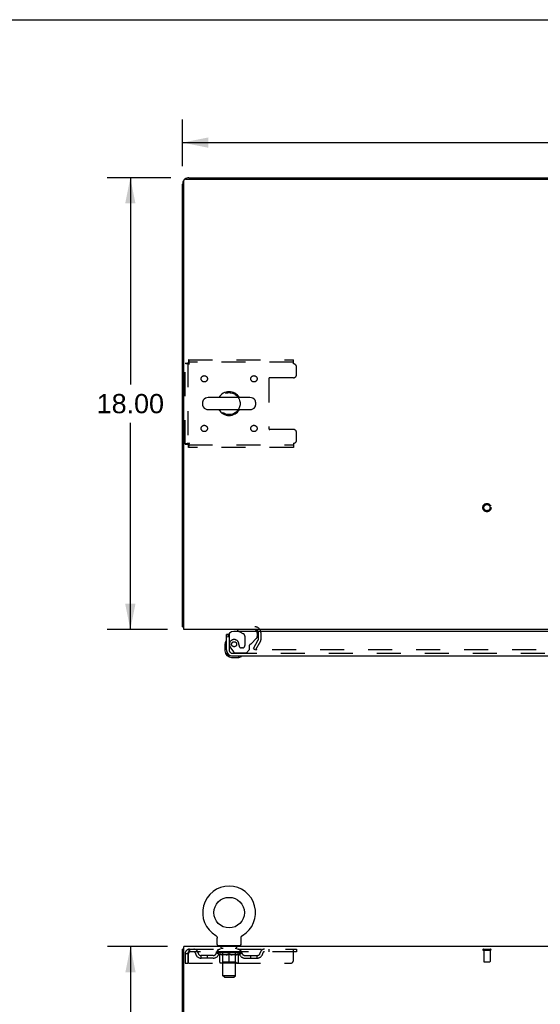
# Model space of a CAD drawing. Header units: inches. Extents: x 0 to 174, y 0 to 112.
# Tile 14 of 29: x 43 to 64, y 73 to 112. Entities that reach past the tile are written whole.
import ezdxf

# ---------------------------------------------------------------- set-up
doc = ezdxf.new("R2010")
doc.units = ezdxf.units.IN
doc.header["$LTSCALE"] = 9.560375
doc.header["$MEASUREMENT"] = 0
doc.linetypes.add('HIDDEN', pattern=[0.2, 0.1, -0.1])
doc.layers.get('0').update_dxf_attribs({"linetype": 'CONTINUOUS'})
for name, color, linetype in [('DEFAULT_2', 8, 'HIDDEN'), ('DIMENSIONS', 7, 'CONTINUOUS'), ('DOOR_ASSEMBLY', 7, 'CONTINUOUS')]:
    doc.layers.add(name, color=color, linetype=linetype)
doc.styles.get("Standard").update_dxf_attribs({"font": 'arial.ttf'})
doc.dimstyles.new('DIMSTYLE_1', dxfattribs={"dimtxt": 0.766875, "dimasz": 1.0225, "dimexe": 0.09, "dimexo": 0.07, "dimgap": 0.0375, "dimtad": 0, "dimtih": 1, "dimtoh": 1, "dimzin": 4, "dimdsep": 46, "dimtxsty": 'Standard', "dimblk": '_FILLED', "dimblk1": '_FILLED', "dimblk2": '_FILLED', "dimcen": 0.09, "dimadec": 3, "dimazin": 1, "dimtfac": 1, "dimtdec": 3, "dimtofl": 0, "dimtmove": 0, "dimatfit": 3, "dimldrblk": '_FILLED', "dimfxl": 0, "dimtolj": 1, "dimtzin": 4, "dimarcsym": 0})

# ---------------------------------------------------------------- blocks, each defined once
blk = doc.blocks.new('_FILLED')
at = {"color": 0, "linetype": 'ByBlock'}
blk.add_solid([(0, 0), (-1, 0.2), (-1, -0.2)], dxfattribs=at)
blk = doc.blocks.new('*D1')
at = {"layer": 'DIMENSIONS', "color": 2, "linetype": 'Continuous'}
for p, q in [((49.943, 106.64), (49.943, 108.495)), ((84.193, 106.64), (84.193, 108.495)), ((49.943, 107.575), (65.345, 107.575)), ((84.193, 107.575), (68.792, 107.575))]:
    blk.add_line(p, q, dxfattribs=at)
at = {"layer": 'DIMENSIONS', "color": 2, "linetype": 'Continuous', "xscale": 1.0225, "yscale": 1.0225, "zscale": 1.0225, "rotation": 180}
blk.add_blockref('_FILLED', (49.943, 107.575), dxfattribs=at)
at = {"layer": 'DIMENSIONS', "color": 2, "linetype": 'Continuous', "xscale": 1.0225, "yscale": 1.0225, "zscale": 1.0225}
blk.add_blockref('_FILLED', (84.193, 107.575), dxfattribs=at)
at = {"layer": 'DIMENSIONS', "color": 2, "linetype": 'Continuous', "insert": (67.068, 107.958), "char_height": 0.7669, "width": 2.67979, "attachment_point": 2, "line_spacing_factor": 0.9}
blk.add_mtext('34.25', dxfattribs=at)
blk = doc.blocks.new('*D6')
at = {"layer": 'DIMENSIONS', "color": 2, "linetype": 'Continuous'}
for p, q in [((49.474, 106.171), (46.943, 106.171)), ((47.863, 106.171), (47.863, 97.938)), ((47.863, 88.171), (47.863, 96.404)), ((49.34, 88.171), (46.943, 88.171))]:
    blk.add_line(p, q, dxfattribs=at)
at = {"layer": 'DIMENSIONS', "color": 2, "linetype": 'Continuous', "xscale": 1.0225, "yscale": 1.0225, "zscale": 1.0225}
for p, rotation in [((47.863, 106.171), 90), ((47.863, 88.171), 270)]:
    blk.add_blockref('_FILLED', p, dxfattribs=dict(at, rotation=rotation))
at = {"layer": 'DIMENSIONS', "color": 2, "linetype": 'Continuous', "insert": (47.863, 97.554), "char_height": 0.7669, "width": 2.67979, "attachment_point": 2, "line_spacing_factor": 0.9}
blk.add_mtext('18.00', dxfattribs=at)
blk = doc.blocks.new('*D9')
at = {"layer": 'DIMENSIONS', "color": 2, "linetype": 'Continuous'}
for p, q in [((49.34, 75.526), (46.95, 75.526)), ((47.87, 75.526), (47.87, 42.293)), ((47.87, 7.526), (47.87, 40.759)), ((49.34, 7.526), (46.95, 7.526))]:
    blk.add_line(p, q, dxfattribs=at)
at = {"layer": 'DIMENSIONS', "color": 2, "linetype": 'Continuous', "xscale": 1.0225, "yscale": 1.0225, "zscale": 1.0225}
for p, rotation in [((47.87, 75.526), 90), ((47.87, 7.526), 270)]:
    blk.add_blockref('_FILLED', p, dxfattribs=dict(at, rotation=rotation))
at = {"layer": 'DIMENSIONS', "color": 2, "linetype": 'Continuous', "insert": (47.87, 41.91), "char_height": 0.7669, "width": 2.67979, "attachment_point": 2, "line_spacing_factor": 0.9}
blk.add_mtext('68.00', dxfattribs=at)

msp = doc.modelspace()

# ---------------------------------------------------------------- linework, layer by layer
at = {"color": 7, "linetype": 'Continuous'}
for p, q in [((0, 112.475), (173.825, 112.475)), ((52.629, 97.412), (50.966, 97.412)), ((50.743, 97.235), (50.743, 97.107)), ((52.851, 97.235), (52.851, 97.107)), ((52.629, 96.929), (50.966, 96.929)), ((49.995, 88.275), (49.943, 88.275)), ((51.261, 75.973), (51.261, 75.973)), ((51.261, 75.973), (51.265, 75.971)), ((51.265, 75.971), (51.268, 75.968)), ((51.268, 75.968), (51.272, 75.966)), ((51.272, 75.966), (51.275, 75.963)), ((51.275, 75.963), (51.279, 75.96)), ((51.279, 75.96), (51.282, 75.958)), ((51.282, 75.958), (51.285, 75.955)), ((51.285, 75.955), (51.288, 75.951)), ((51.288, 75.951), (51.291, 75.948)), ((51.291, 75.948), (51.294, 75.945)), ((51.294, 75.945), (51.296, 75.942)), ((51.296, 75.942), (51.299, 75.938)), ((51.299, 75.938), (51.302, 75.934)), ((51.302, 75.935), (51.304, 75.931)), ((51.304, 75.931), (51.306, 75.927)), ((51.306, 75.927), (51.308, 75.923)), ((51.308, 75.923), (51.31, 75.919)), ((51.31, 75.919), (51.312, 75.915)), ((51.312, 75.915), (51.314, 75.911)), ((51.314, 75.911), (51.315, 75.907)), ((51.315, 75.907), (51.316, 75.903)), ((51.316, 75.903), (51.318, 75.899)), ((51.318, 75.899), (51.319, 75.895)), ((51.319, 75.895), (51.32, 75.891)), ((51.32, 75.891), (51.321, 75.886)), ((51.322, 75.616), (51.322, 75.865)), ((52.272, 75.865), (52.272, 75.869)), ((52.272, 75.616), (52.272, 75.865)), ((52.274, 75.886), (52.275, 75.891)), ((52.275, 75.891), (52.276, 75.895)), ((52.276, 75.895), (52.277, 75.899)), ((52.277, 75.899), (52.278, 75.903)), ((52.278, 75.903), (52.28, 75.907)), ((52.28, 75.907), (52.281, 75.911)), ((52.281, 75.911), (52.283, 75.915)), ((52.283, 75.915), (52.285, 75.919)), ((52.285, 75.919), (52.287, 75.923)), ((52.287, 75.923), (52.289, 75.927)), ((52.289, 75.927), (52.291, 75.931)), ((52.291, 75.931), (52.293, 75.935)), ((52.293, 75.934), (52.296, 75.938)), ((52.296, 75.938), (52.298, 75.942)), ((52.298, 75.942), (52.301, 75.945)), ((52.301, 75.945), (52.304, 75.948)), ((52.304, 75.948), (52.307, 75.951)), ((52.307, 75.951), (52.31, 75.955)), ((52.31, 75.955), (52.313, 75.958)), ((52.313, 75.958), (52.316, 75.96)), ((52.316, 75.96), (52.319, 75.963)), ((52.319, 75.963), (52.323, 75.966)), ((52.323, 75.966), (52.326, 75.968)), ((52.326, 75.968), (52.33, 75.971)), ((52.326, 75.968), (52.328, 75.969)), ((52.33, 75.971), (52.334, 75.973)), ((52.334, 75.973), (52.334, 75.973)), ((49.995, 75.422), (49.943, 75.422)), ((51.36, 75.556), (51.36, 75.526)), ((52.235, 75.556), (51.36, 75.556)), ((52.235, 75.556), (52.235, 75.526))]:
    msp.add_line(p, q, dxfattribs=at)
at = {"color": 3, "linetype": 'Continuous'}
for p, q in [((49.995, 88.171), (49.995, 106.059)), ((50.055, 106.119), (84.081, 106.119)), ((50.19, 106.171), (83.947, 106.171)), ((49.943, 88.275), (49.943, 105.924)), ((84.141, 88.171), (49.995, 88.171)), ((49.943, 7.63), (49.943, 75.422)), ((49.995, 72.19), (49.995, 75.526)), ((84.141, 75.526), (49.995, 75.526))]:
    msp.add_line(p, q, dxfattribs=at)
for points in [[(49.971, 88.261), (49.967, 88.261), (49.964, 88.262), (49.961, 88.263), (49.958, 88.263), (49.956, 88.264), (49.953, 88.265), (49.951, 88.266), (49.949, 88.267), (49.948, 88.268), (49.946, 88.269), (49.945, 88.27), (49.944, 88.271), (49.944, 88.272), (49.943, 88.273), (49.943, 88.275)], [(49.995, 88.255), (49.993, 88.256), (49.989, 88.257), (49.986, 88.258), (49.982, 88.258), (49.978, 88.259), (49.971, 88.261)]]:
    msp.add_lwpolyline(points, dxfattribs=at)
at = {"color": 7, "linetype": 'Continuous'}
for points in [[(51.321, 75.886), (51.321, 75.882), (51.322, 75.878), (51.322, 75.874), (51.322, 75.869), (51.322, 75.865)], [(51.322, 75.874), (51.322, 75.869), (51.322, 75.865)], [(52.272, 75.869), (52.273, 75.874), (52.273, 75.878), (52.273, 75.882), (52.274, 75.886)], [(52.272, 75.869), (52.273, 75.874), (52.273, 75.878), (52.273, 75.882), (52.274, 75.886)]]:
    msp.add_lwpolyline(points, dxfattribs=at)
msp.add_circle((51.797, 76.88), 0.609, dxfattribs=at)
at = {"color": 3, "linetype": 'Continuous'}
for centre, radius, start, end in [((50.19, 105.924), 0.246, 140.5524, 180), ((50.055, 106.059), 0.06, 90, 180), ((50.19, 105.924), 0.246, 90, 129.4468), ((52.822, 88.028), 0.142, 26.4775, 90)]:
    msp.add_arc(centre, radius, start, end, dxfattribs=at)
at = {"color": 7, "linetype": 'Continuous'}
for centre, radius, start, end in [((50.966, 97.171), 0.241, 90, 146.8152), ((51.797, 97.171), 0.475, 30.5571, 149.4429), ((52.629, 97.171), 0.241, 33.1848, 90), ((50.868, 97.235), 0.125, 146.8152, 180), ((50.868, 97.107), 0.125, 180, 213.1848), ((50.966, 97.171), 0.241, 213.1848, 270), ((52.629, 97.171), 0.241, 270, 326.8152), ((52.726, 97.235), 0.125, 0, 33.1848), ((52.726, 97.107), 0.125, 326.8152, 360), ((51.797, 97.171), 0.475, 210.5571, 329.4429), ((51.797, 76.88), 1.054, 300.3993, 239.6007), ((51.382, 75.616), 0.06, 180, 270), ((52.212, 75.616), 0.06, 270, 360)]:
    msp.add_arc(centre, radius, start, end, dxfattribs=at)
at = {"layer": 'DEFAULT_2', "color": 8, "linetype": 'HIDDEN'}
for p, q in [((50.181, 98.921), (50.181, 98.817)), ((50.181, 98.921), (54.36, 98.921)), ((54.36, 98.754), (54.36, 98.921)), ((50.047, 95.555), (50.047, 98.787)), ((50.047, 98.787), (50.151, 98.787)), ((50.151, 98.787), (50.151, 95.555)), ((54.36, 98.817), (50.181, 98.817)), ((54.485, 98.327), (54.485, 98.629)), ((53.385, 98.172), (53.385, 96.17)), ((54.36, 98.202), (53.415, 98.202)), ((54.36, 96.14), (53.415, 96.14)), ((54.485, 95.713), (54.485, 96.015)), ((50.047, 95.555), (50.151, 95.555)), ((50.181, 95.421), (50.181, 95.525)), ((50.181, 95.525), (54.36, 95.525)), ((54.36, 95.421), (50.181, 95.421)), ((54.36, 95.588), (54.36, 95.421)), ((52.964, 87.766), (52.964, 88.028)), ((53.068, 87.766), (53.068, 88.028)), ((52.764, 87.41), (52.96, 87.75)), ((53.05, 87.698), (52.854, 87.358)), ((52.764, 87.41), (52.854, 87.358)), ((81.237, 87.358), (52.9, 87.358)), ((51.267, 75.969), (51.268, 75.968)), ((50.214, 75.422), (50.214, 75.318)), ((50.214, 75.422), (54.485, 75.422)), ((51.36, 75.318), (51.36, 75.422)), ((51.452, 75.556), (51.452, 75.526)), ((51.487, 75.466), (51.487, 75.546)), ((51.556, 75.456), (51.497, 75.456)), ((51.548, 74.366), (51.548, 75.446)), ((52.097, 75.456), (52.038, 75.456)), ((52.046, 74.366), (52.046, 75.446)), ((52.107, 75.466), (52.107, 75.546)), ((52.142, 75.556), (52.142, 75.526)), ((52.235, 75.318), (52.235, 75.422)), ((53.385, 75.422), (53.385, 75.318)), ((54.36, 74.985), (54.36, 75.422)), ((54.485, 75.422), (54.485, 75.318)), ((61.926, 75.422), (62.21, 75.422)), ((61.926, 75.379), (62.21, 75.379)), ((61.944, 75.379), (61.944, 74.932)), ((62.192, 75.379), (62.192, 74.932)), ((50.047, 75.255), (50.047, 74.86)), ((50.047, 75.255), (50.151, 75.255)), ((50.151, 75.255), (50.151, 74.86)), ((50.181, 74.86), (50.181, 75.255)), ((54.485, 75.318), (50.214, 75.318)), ((50.683, 75.067), (50.683, 75.171)), ((51.166, 75.171), (50.683, 75.171)), ((51.166, 75.067), (50.683, 75.067)), ((50.933, 75.067), (50.933, 75.171)), ((51.291, 75.281), (51.291, 75.318)), ((51.418, 75.192), (51.291, 75.281)), ((52.304, 75.281), (51.291, 75.281)), ((51.299, 75.313), (51.299, 75.318)), ((51.306, 75.31), (51.306, 75.313)), ((51.306, 75.31), (52.289, 75.31)), ((51.313, 75.31), (51.313, 75.313)), ((51.314, 75.31), (51.314, 75.313)), ((51.322, 75.313), (51.322, 75.318)), ((51.335, 75.31), (51.335, 75.313)), ((51.336, 75.31), (51.336, 75.313)), ((51.359, 75.313), (51.359, 75.318)), ((51.371, 75.31), (51.371, 75.313)), ((51.373, 75.31), (51.373, 75.313)), ((51.536, 75.313), (51.375, 75.313)), ((51.41, 75.313), (51.41, 75.318)), ((51.411, 75.31), (51.411, 75.313)), ((51.411, 75.31), (51.411, 75.313)), ((51.414, 75.31), (51.414, 75.313)), ((51.418, 75.192), (51.427, 75.192)), ((51.419, 75.31), (51.419, 75.313)), ((51.419, 75.31), (51.419, 75.313)), ((51.422, 75.31), (51.422, 75.313)), ((51.425, 75.31), (51.425, 75.314)), ((51.427, 74.902), (51.427, 75.226)), ((51.428, 75.31), (51.428, 75.313)), ((51.44, 75.31), (51.44, 75.313)), ((51.454, 75.31), (51.454, 75.313)), ((51.455, 75.31), (51.455, 75.315)), ((51.471, 75.31), (51.471, 75.313)), ((51.471, 75.31), (51.471, 75.313)), ((51.472, 75.313), (51.472, 75.318)), ((51.48, 75.31), (51.48, 75.313)), ((51.483, 75.31), (51.483, 75.313)), ((51.49, 75.31), (51.49, 75.313)), ((51.499, 75.31), (51.499, 75.316)), ((51.512, 75.31), (51.512, 75.313)), ((51.514, 75.31), (51.514, 75.313)), ((51.536, 75.31), (51.536, 75.313)), ((51.59, 75.313), (51.54, 75.313)), ((51.684, 75.192), (51.541, 75.192)), ((51.544, 75.313), (51.544, 75.318)), ((51.547, 74.904), (51.547, 75.279)), ((51.55, 75.31), (51.55, 75.313)), ((51.553, 75.31), (51.553, 75.313)), ((51.558, 75.31), (51.558, 75.317)), ((51.562, 75.31), (51.562, 75.313)), ((51.57, 75.31), (51.57, 75.313)), ((51.59, 75.31), (51.59, 75.313)), ((51.649, 75.313), (51.602, 75.313)), ((51.618, 75.31), (51.618, 75.313)), ((51.624, 75.313), (51.624, 75.318)), ((51.627, 75.31), (51.627, 75.313)), ((51.629, 75.31), (51.629, 75.318)), ((51.631, 75.31), (51.631, 75.313)), ((51.637, 75.31), (51.637, 75.313)), ((51.649, 75.31), (51.649, 75.313)), ((51.714, 75.313), (51.67, 75.313)), ((51.681, 75.31), (51.681, 75.313)), ((51.706, 75.313), (51.797, 75.318)), ((51.709, 75.313), (51.709, 75.318)), ((51.71, 75.318), (51.709, 75.318)), ((51.71, 75.313), (51.71, 75.318)), ((51.71, 75.31), (51.71, 75.313)), ((51.713, 75.31), (51.713, 75.313)), ((51.714, 75.31), (51.714, 75.313)), ((51.714, 75.31), (51.714, 75.313)), ((51.781, 75.313), (51.742, 75.313)), ((51.747, 75.31), (51.747, 75.313)), ((51.781, 75.31), (51.781, 75.313)), ((51.795, 75.313), (51.795, 75.313)), ((51.795, 75.31), (51.795, 75.313)), ((51.795, 75.31), (51.795, 75.313)), ((51.797, 75.313), (51.797, 75.318)), ((51.797, 74.872), (51.797, 75.227)), ((51.799, 75.31), (51.799, 75.313)), ((51.799, 75.313), (51.8, 75.313)), ((51.8, 75.31), (51.8, 75.313)), ((51.801, 75.313), (51.853, 75.313)), ((51.814, 75.31), (51.814, 75.313)), ((51.827, 75.313), (51.827, 75.317)), ((51.827, 75.317), (51.889, 75.313)), ((51.844, 75.313), (51.844, 75.316)), ((51.848, 75.31), (51.848, 75.313)), ((51.881, 75.31), (51.881, 75.313)), ((51.881, 75.31), (51.881, 75.313)), ((51.881, 75.313), (51.924, 75.313)), ((51.882, 75.31), (51.882, 75.313)), ((51.885, 75.313), (51.885, 75.318)), ((51.885, 75.313), (51.885, 75.318)), ((51.885, 75.318), (51.885, 75.318)), ((51.885, 75.31), (51.885, 75.313)), ((52.054, 75.192), (51.91, 75.192)), ((51.914, 75.31), (51.914, 75.313)), ((51.945, 75.31), (51.945, 75.313)), ((51.945, 75.313), (51.993, 75.313)), ((51.957, 75.31), (51.957, 75.313)), ((51.963, 75.31), (51.963, 75.313)), ((51.966, 75.31), (51.966, 75.318)), ((51.968, 75.31), (51.968, 75.313)), ((51.97, 75.313), (51.97, 75.318)), ((51.976, 75.31), (51.976, 75.313)), ((52.005, 75.31), (52.005, 75.313)), ((52.005, 75.313), (52.055, 75.313)), ((52.024, 75.31), (52.024, 75.313)), ((52.033, 75.31), (52.033, 75.313)), ((52.036, 75.31), (52.036, 75.317)), ((52.041, 75.31), (52.041, 75.313)), ((52.045, 75.31), (52.045, 75.313)), ((52.047, 74.904), (52.047, 75.279)), ((52.05, 75.313), (52.05, 75.318)), ((52.059, 75.31), (52.059, 75.313)), ((52.059, 75.313), (52.22, 75.313)), ((52.08, 75.31), (52.08, 75.313)), ((52.083, 75.31), (52.083, 75.313)), ((52.095, 75.31), (52.095, 75.316)), ((52.104, 75.31), (52.104, 75.313)), ((52.112, 75.31), (52.112, 75.313)), ((52.115, 75.31), (52.115, 75.313)), ((52.123, 75.313), (52.123, 75.318)), ((52.124, 75.31), (52.124, 75.313)), ((52.124, 75.31), (52.124, 75.313)), ((52.14, 75.31), (52.14, 75.315)), ((52.141, 75.31), (52.141, 75.313)), ((52.155, 75.31), (52.155, 75.313)), ((52.166, 75.31), (52.166, 75.313)), ((52.168, 74.902), (52.168, 75.226)), ((52.168, 75.192), (52.176, 75.192)), ((52.17, 75.31), (52.17, 75.314)), ((52.173, 75.31), (52.173, 75.313)), ((52.175, 75.31), (52.175, 75.313)), ((52.175, 75.31), (52.175, 75.313)), ((52.176, 75.192), (52.304, 75.281)), ((52.181, 75.31), (52.181, 75.313)), ((52.183, 75.31), (52.183, 75.313)), ((52.184, 75.31), (52.184, 75.313)), ((52.185, 75.313), (52.185, 75.318)), ((52.222, 75.31), (52.222, 75.313)), ((52.224, 75.31), (52.224, 75.313)), ((52.236, 75.313), (52.236, 75.318)), ((52.259, 75.31), (52.259, 75.313)), ((52.26, 75.31), (52.26, 75.313)), ((52.273, 75.313), (52.273, 75.318)), ((52.281, 75.31), (52.281, 75.313)), ((52.282, 75.31), (52.282, 75.313)), ((52.289, 75.31), (52.289, 75.313)), ((52.296, 75.313), (52.296, 75.318)), ((52.304, 75.281), (52.304, 75.318)), ((52.429, 75.171), (52.912, 75.171)), ((52.429, 75.067), (52.912, 75.067)), ((52.662, 75.067), (52.662, 75.171)), ((52.912, 75.067), (52.912, 75.171)), ((50.047, 74.86), (50.151, 74.86)), ((50.181, 74.86), (54.235, 74.86)), ((52.138, 74.872), (51.456, 74.872)), ((51.547, 74.904), (51.516, 74.872)), ((52.047, 74.904), (51.547, 74.904)), ((52.047, 74.904), (52.079, 74.872)), ((61.954, 74.922), (62.182, 74.922)), ((51.608, 74.306), (51.548, 74.366)), ((52.046, 74.366), (51.548, 74.366)), ((51.608, 74.306), (51.986, 74.306)), ((51.986, 74.306), (52.046, 74.366))]:
    msp.add_line(p, q, dxfattribs=at)
for points in [[(50.214, 98.754), (50.212, 98.772), (50.21, 98.791), (50.207, 98.809), (50.205, 98.826), (50.203, 98.843), (50.2, 98.858), (50.198, 98.872), (50.195, 98.884), (50.193, 98.895), (50.191, 98.904), (50.188, 98.911), (50.186, 98.917), (50.184, 98.92), (50.181, 98.921)], [(50.047, 98.787), (50.048, 98.784), (50.052, 98.782), (50.057, 98.78), (50.064, 98.777), (50.073, 98.775), (50.084, 98.773), (50.096, 98.77), (50.11, 98.768), (50.126, 98.766), (50.142, 98.763), (50.159, 98.761), (50.177, 98.758), (50.196, 98.756), (50.214, 98.754)], [(50.151, 98.787), (50.152, 98.784), (50.153, 98.782), (50.155, 98.78), (50.158, 98.777), (50.161, 98.775), (50.165, 98.773), (50.17, 98.77), (50.175, 98.768), (50.181, 98.766), (50.187, 98.763), (50.194, 98.761), (50.2, 98.758), (50.207, 98.756), (50.214, 98.754)], [(50.214, 98.754), (50.212, 98.761), (50.21, 98.768), (50.207, 98.775), (50.205, 98.781), (50.203, 98.787), (50.2, 98.793), (50.198, 98.798), (50.195, 98.803), (50.193, 98.807), (50.191, 98.811), (50.188, 98.813), (50.186, 98.815), (50.184, 98.816), (50.181, 98.817)], [(50.214, 95.588), (50.196, 95.585), (50.177, 95.583), (50.159, 95.581), (50.142, 95.578), (50.126, 95.576), (50.11, 95.574), (50.096, 95.571), (50.084, 95.569), (50.073, 95.567), (50.064, 95.564), (50.057, 95.562), (50.052, 95.559), (50.048, 95.557), (50.047, 95.555)], [(50.214, 95.588), (50.207, 95.585), (50.2, 95.583), (50.194, 95.581), (50.187, 95.578), (50.181, 95.576), (50.175, 95.574), (50.17, 95.571), (50.165, 95.569), (50.161, 95.567), (50.158, 95.564), (50.155, 95.562), (50.153, 95.559), (50.152, 95.557), (50.151, 95.555)], [(50.181, 95.421), (50.184, 95.422), (50.186, 95.425), (50.188, 95.43), (50.191, 95.437), (50.193, 95.446), (50.195, 95.457), (50.198, 95.47), (50.2, 95.484), (50.203, 95.499), (50.205, 95.515), (50.207, 95.533), (50.21, 95.551), (50.212, 95.569), (50.214, 95.588)], [(50.181, 95.525), (50.184, 95.525), (50.186, 95.526), (50.188, 95.528), (50.191, 95.531), (50.193, 95.534), (50.195, 95.539), (50.198, 95.543), (50.2, 95.548), (50.203, 95.554), (50.205, 95.56), (50.207, 95.567), (50.21, 95.574), (50.212, 95.581), (50.214, 95.588)], [(52.882, 87.383), (52.881, 87.382), (52.881, 87.38), (52.88, 87.378), (52.88, 87.377), (52.88, 87.376)], [(52.88, 87.376), (52.88, 87.375), (52.88, 87.373), (52.881, 87.371), (52.881, 87.37), (52.882, 87.368), (52.883, 87.366), (52.884, 87.365), (52.885, 87.364), (52.887, 87.362), (52.888, 87.361), (52.89, 87.36)], [(52.9, 87.358), (52.898, 87.358), (52.896, 87.359), (52.894, 87.359), (52.892, 87.36), (52.89, 87.36)], [(50.214, 75.422), (50.212, 75.421), (50.21, 75.418), (50.207, 75.413), (50.205, 75.406), (50.203, 75.397), (50.2, 75.386), (50.198, 75.373), (50.195, 75.359), (50.193, 75.344), (50.191, 75.328), (50.188, 75.31), (50.186, 75.292), (50.184, 75.274), (50.181, 75.255)], [(50.214, 75.318), (50.212, 75.318), (50.21, 75.317), (50.207, 75.315), (50.205, 75.312), (50.203, 75.309), (50.2, 75.305), (50.198, 75.3), (50.195, 75.295), (50.193, 75.289), (50.191, 75.283), (50.188, 75.276), (50.186, 75.269), (50.184, 75.262), (50.181, 75.255)], [(51.427, 75.226), (51.447, 75.218), (51.468, 75.211), (51.488, 75.205), (51.507, 75.2), (51.527, 75.195), (51.547, 75.192)], [(51.541, 75.192), (51.522, 75.196), (51.503, 75.2), (51.484, 75.205), (51.465, 75.211), (51.446, 75.218), (51.427, 75.226)], [(51.677, 75.192), (51.697, 75.195), (51.716, 75.2), (51.736, 75.205), (51.756, 75.212), (51.777, 75.219), (51.797, 75.227)], [(51.797, 75.225), (51.778, 75.218), (51.759, 75.211), (51.74, 75.205), (51.721, 75.2), (51.703, 75.195), (51.684, 75.192)], [(51.797, 75.227), (51.818, 75.219), (51.839, 75.212), (51.859, 75.205), (51.879, 75.2), (51.898, 75.195), (51.918, 75.192)], [(51.91, 75.192), (51.892, 75.196), (51.873, 75.2), (51.854, 75.205), (51.836, 75.211), (51.817, 75.218), (51.797, 75.225)], [(52.048, 75.192), (52.068, 75.195), (52.088, 75.2), (52.107, 75.205), (52.127, 75.211), (52.147, 75.219), (52.168, 75.226)], [(52.168, 75.226), (52.148, 75.218), (52.129, 75.211), (52.11, 75.205), (52.091, 75.2), (52.073, 75.196), (52.054, 75.192)]]:
    msp.add_lwpolyline(points, dxfattribs=at)
for centre, radius in [((50.808, 98.16), 0.125), ((52.787, 98.16), 0.125), ((51.797, 97.171), 0.438), ((50.808, 96.181), 0.125), ((52.787, 96.181), 0.125), ((62.068, 93.025), 0.164), ((62.068, 93.025), 0.124)]:
    msp.add_circle(centre, radius, dxfattribs=at)
for centre, radius, start, end in [((54.36, 98.629), 0.125, 0, 90), ((53.415, 98.172), 0.03, 90, 180), ((54.36, 98.327), 0.125, 270, 360), ((53.415, 96.17), 0.03, 180, 270), ((54.36, 96.015), 0.125, 0, 90), ((54.36, 95.713), 0.125, 270, 360), ((52.822, 88.028), 0.246, 0, 90), ((52.822, 88.028), 0.142, 0, 26.4775), ((52.931, 87.766), 0.033, 330, 360), ((52.931, 87.766), 0.137, 330, 360), ((50.214, 75.255), 0.167, 90, 180), ((50.394, 75.255), 0.167, 8.0716, 90), ((51.455, 75.255), 0.167, 90, 171.9284), ((51.477, 75.546), 0.01, 0, 90), ((51.497, 75.466), 0.01, 180, 270), ((51.538, 75.446), 0.01, 0, 90), ((52.056, 75.446), 0.01, 90, 180), ((52.097, 75.466), 0.01, 270, 360), ((52.117, 75.546), 0.01, 90, 180), ((52.14, 75.255), 0.167, 8.0716, 90), ((53.201, 75.255), 0.167, 90, 171.9284), ((61.926, 75.401), 0.0215, 90, 270), ((62.21, 75.401), 0.0215, 270, 90), ((50.214, 75.255), 0.063, 90, 180), ((50.394, 75.256), 0.0625, 7.9863, 90), ((50.683, 75.296), 0.229, 187.9863, 270), ((50.683, 75.296), 0.125, 188.0716, 270), ((51.166, 75.296), 0.125, 270, 351.9284), ((51.166, 75.296), 0.229, 270, 352.0137), ((51.454, 75.256), 0.0625, 90, 172.0137), ((51.516, 75.279), 0.0318, 0, 90), ((52.079, 75.279), 0.0318, 90, 180), ((52.14, 75.256), 0.0625, 7.9863, 90), ((52.429, 75.296), 0.229, 187.9863, 270), ((52.429, 75.296), 0.125, 188.0716, 270), ((52.912, 75.296), 0.125, 270, 351.9284), ((52.912, 75.296), 0.229, 270, 352.0137), ((53.201, 75.256), 0.0625, 90, 172.0137), ((54.235, 74.985), 0.125, 270, 360), ((51.456, 74.902), 0.0296, 180, 270), ((52.138, 74.902), 0.0296, 270, 360), ((61.954, 74.932), 0.01, 180, 270), ((62.182, 74.932), 0.01, 270, 360)]:
    msp.add_arc(centre, radius, start, end, dxfattribs=at)
for centre, major_axis, ratio, start_param, end_param in [((51.797, 75.318), (0.506, 0.005), 0.05963, 2.96643, 3.140963), ((51.275, 75.309), (0.158, 0), 0.060556, 0.430652, 1.470503), ((51.797, 75.318), (0.506, 0), 0.060556, -3.141593, -2.96706), ((51.275, 75.303), (0.158, 0.002), 0.05963, 1.376596, 1.469874), ((51.797, 75.318), (0.506, 0.011), 0.05688, 2.791345, 2.965878), ((51.256, 75.309), (0.158, 0.002), 0.05963, 0.25549, 1.295341), ((51.311, 75.309), (0.158, -0.002), 0.05963, 0.605815, 1.645666), ((51.797, 75.318), (0.506, -0.005), 0.05963, -2.96643, -2.791898), ((51.311, 75.303), (0.158, 0), 0.060556, 1.551758, 1.645036), ((51.256, 75.303), (0.158, 0.003), 0.05688, 1.20151, 1.294789), ((51.312, 75.305), (0.131, 0.001), 0.05963, 1.065228, 1.614276), ((51.296, 75.305), (0.131, 0.003), 0.05688, 0.890143, 1.43919), ((51.342, 75.305), (0.131, 0), 0.060556, 1.240391, 1.789438), ((51.797, 75.318), (0.506, 0.015), 0.052395, 2.616403, 2.790936), ((51.253, 75.309), (0.158, 0.003), 0.05688, 0.080405, 1.120256), ((51.361, 75.309), (0.158, -0.003), 0.05688, 0.7809, 1.820751), ((51.797, 75.318), (0.506, -0.011), 0.05688, -2.791345, -2.616812), ((51.361, 75.303), (0.158, -0.002), 0.05963, 1.72692, 1.820198), ((51.253, 75.303), (0.158, 0.005), 0.052395, 1.026568, 1.119847), ((51.295, 75.305), (0.131, 0.004), 0.052395, 0.715201, 1.264248), ((51.386, 75.305), (0.131, -0.001), 0.05963, 1.415553, 1.9646), ((51.797, 75.318), (0.506, 0.02), 0.046319, 2.441654, 2.616187), ((51.424, 75.309), (0.158, -0.005), 0.052395, 0.955842, 1.995693), ((51.266, 75.309), (0.158, 0.005), 0.052395, -0.094537, 0.945314), ((51.797, 75.318), (0.506, -0.015), 0.052395, -2.616403, -2.44187), ((51.424, 75.303), (0.158, -0.003), 0.05688, 1.902006, 1.995284), ((51.266, 75.303), (0.158, 0.006), 0.046319, 0.851819, 0.945098), ((51.31, 75.305), (0.131, 0.005), 0.046319, 0.540452, 1.089499), ((51.443, 75.305), (0.131, -0.003), 0.05688, 1.590638, 2.139686), ((51.797, 75.318), (0.506, 0.024), 0.038841, 2.267123, 2.441656), ((51.499, 75.309), (0.158, -0.006), 0.046319, 1.130591, 2.170442), ((51.296, 75.309), (0.158, 0.006), 0.046319, -0.269286, 0.770565), ((51.797, 75.318), (0.506, -0.02), 0.046319, -2.441654, -2.267121), ((51.499, 75.303), (0.158, -0.005), 0.052395, 2.076947, 2.170226), ((51.296, 75.303), (0.158, 0.007), 0.038841, 0.677289, 0.770567), ((51.339, 75.305), (0.131, 0.006), 0.038841, 0.365921, 0.914969), ((51.511, 75.305), (0.131, -0.004), 0.052395, 1.76558, 2.314627), ((51.797, 75.318), (0.506, 0.027), 0.030195, 2.09281, 2.267343), ((51.582, 75.309), (0.158, -0.007), 0.038841, 1.305122, 2.344973), ((51.341, 75.309), (0.158, 0.007), 0.038841, -0.443817, 0.596034), ((51.797, 75.318), (0.506, -0.024), 0.038841, -2.267123, -2.092591), ((51.582, 75.303), (0.158, -0.006), 0.046319, 2.251696, 2.344975), ((51.341, 75.303), (0.158, 0.008), 0.030195, 0.502975, 0.596254), ((51.383, 75.305), (0.131, 0.007), 0.030195, 0.191608, 0.740655), ((51.587, 75.305), (0.131, -0.005), 0.046319, 1.940329, 2.489376), ((51.4, 75.309), (0.158, 0.008), 0.030195, -0.61813, 0.421721), ((51.797, 75.318), (0.506, 0.029), 0.020645, 1.918687, 2.09322), ((51.673, 75.309), (0.158, -0.008), 0.030195, 1.479435, 2.519286), ((51.797, 75.318), (0.506, -0.027), 0.030195, -2.09281, -1.918277), ((51.673, 75.303), (0.158, -0.007), 0.038841, 2.426227, 2.519505), ((51.4, 75.303), (0.158, 0.009), 0.020645, 0.328852, 0.422131), ((51.439, 75.305), (0.131, 0.007), 0.020645, 0.017485, 0.566532), ((51.67, 75.305), (0.131, -0.006), 0.038841, 2.11486, 2.663907), ((51.471, 75.309), (0.158, 0.009), 0.020645, -0.792253, 0.247598), ((51.797, 75.318), (0.506, 0.03), 0.010478, 1.744704, 1.919237), ((51.767, 75.309), (0.158, -0.009), 0.020645, 1.653558, 2.693409), ((51.797, 75.318), (0.506, -0.029), 0.020645, -1.918687, -1.744154), ((51.767, 75.303), (0.158, -0.008), 0.030195, 2.60054, 2.693819), ((51.471, 75.303), (0.158, 0.009), 0.010478, 0.154869, 0.248148), ((51.506, 75.305), (0.131, 0.008), 0.010478, 6.126688, 6.675735), ((51.757, 75.305), (0.131, -0.007), 0.030195, 2.289173, 2.83822), ((51.551, 75.309), (0.158, 0.009), 0.010478, -0.966236, -0.000846), ((51.862, 75.309), (0.158, -0.009), 0.010478, 1.827541, 2.867392), ((51.797, 75.318), (0.506, -0.03), 0.010478, -1.744704, -1.563007), ((51.862, 75.303), (0.158, -0.009), 0.020645, 2.774664, 2.867942), ((51.844, 75.305), (0.131, -0.007), 0.020645, 2.463296, 3.012344), ((51.733, 75.309), (0.158, 0.009), 0.010478, 0.274201, 1.314052), ((51.664, 75.305), (0.131, 0.008), 0.010478, -0.000483, 0.504314), ((51.64, 75.303), (0.158, 0.009), 0.010478, 0.099668, 0.192946), ((51.797, 75.318), (0.506, 0.03), 0.010478, -1.571421, -1.396888), ((51.931, 75.305), (0.131, -0.008), 0.010478, 2.637279, 3.14189), ((51.955, 75.303), (0.158, -0.009), 0.010478, 2.74231, 2.948646), ((51.828, 75.309), (0.158, 0.009), 0.020645, 0.448184, 1.488034), ((51.75, 75.305), (0.131, 0.007), 0.020645, 0.129249, 0.678296), ((51.733, 75.303), (0.158, 0.009), 0.020645, 0.273651, 0.366929), ((51.797, 75.318), (0.506, 0.029), 0.020645, -1.397439, -1.222906), ((52.043, 75.309), (0.158, -0.009), 0.010478, -3.140747, -2.175357), ((51.797, 75.318), (0.506, -0.03), 0.010478, 1.222355, 1.396888), ((51.922, 75.309), (0.158, 0.008), 0.030195, 0.622307, 1.662158), ((51.838, 75.305), (0.131, 0.007), 0.030195, 0.303372, 0.852419), ((52.089, 75.305), (0.131, -0.008), 0.010478, 2.749043, 3.29809), ((52.124, 75.309), (0.158, -0.009), 0.020645, 2.893995, 3.933846), ((51.828, 75.303), (0.158, 0.008), 0.030195, 0.447774, 0.541052), ((52.124, 75.303), (0.158, -0.009), 0.010478, 2.893445, 2.986723), ((51.797, 75.318), (0.506, 0.027), 0.030195, -1.223315, -1.048783), ((51.797, 75.318), (0.506, -0.029), 0.020645, 1.048373, 1.222906), ((52.012, 75.309), (0.158, 0.007), 0.038841, 0.79662, 1.836471), ((51.925, 75.305), (0.131, 0.006), 0.038841, 0.477686, 1.026733), ((52.156, 75.305), (0.131, -0.007), 0.020645, 2.57506, 3.124108), ((52.195, 75.309), (0.158, -0.008), 0.030195, 2.719872, 3.759723), ((52.096, 75.309), (0.158, 0.006), 0.046319, 0.971151, 2.011002), ((51.922, 75.303), (0.158, 0.007), 0.038841, 0.622087, 0.715366), ((52.195, 75.303), (0.158, -0.009), 0.020645, 2.719462, 2.812741), ((51.797, 75.318), (0.506, 0.024), 0.038841, -1.049002, -0.874469), ((51.797, 75.318), (0.506, -0.027), 0.030195, 0.87425, 1.048783), ((52.007, 75.305), (0.131, 0.005), 0.046319, 0.652216, 1.201263), ((52.171, 75.309), (0.158, 0.005), 0.052395, 1.1459, 2.185751), ((52.212, 75.305), (0.131, -0.007), 0.030195, 2.400937, 2.949985), ((52.254, 75.309), (0.158, -0.007), 0.038841, 2.545558, 3.585409), ((52.084, 75.305), (0.131, 0.004), 0.052395, 0.826965, 1.376012), ((52.012, 75.303), (0.158, 0.006), 0.046319, 0.796618, 0.889896), ((52.254, 75.303), (0.158, -0.008), 0.030195, 2.545339, 2.638617), ((52.234, 75.309), (0.158, 0.003), 0.05688, 1.320842, 2.360692), ((51.797, 75.318), (0.506, 0.02), 0.046319, -0.874471, -0.699939), ((51.797, 75.318), (0.506, -0.024), 0.038841, 0.699936, 0.874469), ((52.299, 75.309), (0.158, -0.006), 0.046319, 2.371028, 3.410879), ((52.255, 75.305), (0.131, -0.006), 0.038841, 2.226624, 2.775671), ((52.284, 75.309), (0.158, 0.002), 0.05963, 1.495927, 2.535778), ((52.151, 75.305), (0.131, 0.003), 0.05688, 1.001907, 1.550954), ((52.328, 75.309), (0.158, -0.005), 0.052395, 2.196279, 3.23613), ((52.285, 75.305), (0.131, -0.005), 0.046319, 2.052093, 2.601141), ((52.096, 75.303), (0.158, 0.005), 0.052395, 0.971367, 1.064645), ((52.319, 75.309), (0.158, 0), 0.060556, 1.671089, 2.71094), ((52.299, 75.303), (0.158, -0.007), 0.038841, 2.371026, 2.464304), ((52.342, 75.309), (0.158, -0.003), 0.05688, 2.021337, 3.061188), ((51.797, 75.318), (0.506, 0.015), 0.052395, -0.699723, -0.52519), ((51.797, 75.318), (0.506, -0.02), 0.046319, 0.525406, 0.699939), ((52.339, 75.309), (0.158, -0.002), 0.05963, 1.846251, 2.886102), ((52.208, 75.305), (0.131, 0.001), 0.05963, 1.176993, 1.72604), ((52.299, 75.305), (0.131, -0.004), 0.052395, 1.877344, 2.426392), ((52.253, 75.305), (0.131, 0), 0.060556, 1.352155, 1.901202), ((52.299, 75.305), (0.131, -0.003), 0.05688, 1.702402, 2.25145), ((52.283, 75.305), (0.131, -0.001), 0.05963, 1.527317, 2.076364), ((52.171, 75.303), (0.158, 0.003), 0.05688, 1.146309, 1.239587), ((52.328, 75.303), (0.158, -0.006), 0.046319, 2.196495, 2.289773), ((51.797, 75.318), (0.506, 0.011), 0.05688, -0.524781, -0.350248), ((51.797, 75.318), (0.506, -0.015), 0.052395, 0.350657, 0.52519), ((52.234, 75.303), (0.158, 0.002), 0.05963, 1.321394, 1.414673), ((52.342, 75.303), (0.158, -0.005), 0.052395, 2.021746, 2.115024), ((51.797, 75.318), (0.506, 0.005), 0.05963, -0.349695, -0.175162), ((51.797, 75.318), (0.506, -0.011), 0.05688, 0.175715, 0.350248), ((52.284, 75.303), (0.158, 0), 0.060556, 1.496556, 1.589835), ((52.339, 75.303), (0.158, -0.003), 0.05688, 1.846804, 1.940083), ((52.319, 75.303), (0.158, -0.002), 0.05963, 1.671719, 1.764997), ((51.797, 75.318), (0.506, 0), 0.060556, -0.174533, 0), ((51.797, 75.318), (0.506, -0.005), 0.05963, 0.000629, 0.175162)]:
    msp.add_ellipse(centre, major_axis=major_axis, ratio=ratio, start_param=start_param, end_param=end_param, dxfattribs=at)
at = {"layer": 'DOOR_ASSEMBLY', "color": 3, "linetype": 'Continuous'}
for p, q in [((51.693, 87.359), (51.693, 87.967)), ((81.819, 88.092), (51.985, 88.092)), ((51.94, 87.113), (81.634, 87.113))]:
    msp.add_line(p, q, dxfattribs=at)
at = {"layer": 'DOOR_ASSEMBLY', "color": 7, "linetype": 'Continuous'}
for p, q in [((51.769, 87.967), (51.693, 87.967)), ((52.135, 88.171), (52.135, 88.132)), ((52.135, 88.132), (52.204, 88.092)), ((51.633, 87.572), (51.633, 87.316)), ((51.693, 87.359), (51.693, 87.316)), ((51.896, 87.113), (51.94, 87.113)), ((51.896, 87.053), (52.153, 87.053)), ((52.191, 87.056), (52.153, 87.053))]:
    msp.add_line(p, q, dxfattribs=at)
at = {"layer": 'DOOR_ASSEMBLY', "color": 8, "linetype": 'HIDDEN'}
for p, q in [((51.797, 87.967), (51.797, 87.359)), ((52.765, 88.171), (52.135, 88.171)), ((52.204, 88.092), (52.373, 87.994)), ((52.922, 87.891), (52.922, 88.014)), ((52.194, 87.528), (52.194, 87.516)), ((52.423, 87.907), (52.423, 87.528)), ((52.615, 87.364), (52.615, 87.543)), ((52.674, 87.601), (52.893, 87.82)), ((51.872, 87.416), (51.973, 87.271)), ((51.94, 87.217), (81.634, 87.217)), ((52.038, 87.238), (52.489, 87.238)), ((52.325, 87.43), (52.292, 87.43)), ((52.489, 87.238), (52.615, 87.364))]:
    msp.add_line(p, q, dxfattribs=at)
msp.add_circle((51.997, 87.58), 0.101, dxfattribs=at)
at = {"layer": 'DOOR_ASSEMBLY', "color": 3, "linetype": 'Continuous'}
for centre, radius, start, end in [((51.985, 87.842), 0.25, 90, 180), ((51.94, 87.359), 0.246, 180, 270)]:
    msp.add_arc(centre, radius, start, end, dxfattribs=at)
at = {"layer": 'DOOR_ASSEMBLY', "color": 8, "linetype": 'HIDDEN'}
for centre, radius, start, end in [((52.323, 87.907), 0.1, 0, 59.908), ((52.765, 88.014), 0.157, 0, 29.8303), ((51.997, 87.58), 0.187, 17.8482, 196.8439), ((51.801, 87.516), 0.393, 1.6599, 17.9298), ((52.292, 87.528), 0.098, 180, 270), ((52.325, 87.528), 0.098, 270, 360), ((52.654, 87.543), 0.039, 111.6096, 180), ((52.603, 87.672), 0.1, 291.6096, 315), ((52.822, 87.891), 0.1, 315, 360), ((51.94, 87.359), 0.142, 180, 270), ((52.187, 87.637), 0.386, 196.8439, 215.1), ((52.038, 87.317), 0.079, 215.1, 270)]:
    msp.add_arc(centre, radius, start, end, dxfattribs=at)
at = {"layer": 'DOOR_ASSEMBLY', "color": 7, "linetype": 'Continuous'}
for centre, radius, start, end in [((52.765, 88.014), 0.157, 29.8303, 90), ((51.883, 87.572), 0.25, 149.1101, 180), ((51.682, 87.693), 0.015, 96.3796, 149.1101), ((51.678, 87.693), 0.015, 0, 83.6204), ((51.896, 87.316), 0.263, 180, 270), ((51.896, 87.316), 0.203, 180, 270), ((52.153, 87.303), 0.25, 270, 300.8899), ((52.273, 87.098), 0.015, 6.3796, 90), ((52.273, 87.101), 0.015, 300.8899, 353.6204)]:
    msp.add_arc(centre, radius, start, end, dxfattribs=at)

# ---------------------------------------------------------------- dimensions: what is measured, and where the dimension line sits
at = {"layer": 'DIMENSIONS', "color": 2, "linetype": 'Continuous'}
for base, p1, p2, angle, picture, middle in [((49.943, 107.575), (84.193, 106.57), (49.943, 106.57), 180, '*D1', (67.07, 107.571)), ((47.863, 88.171), (49.544, 106.171), (49.41, 88.171), 270, '*D6', (47.895, 97.166)), ((47.87, 7.526), (49.41, 75.526), (49.41, 7.526), 270, '*D9', (47.864, 41.522))]:
    dim = msp.add_linear_dim(base=base, p1=p1, p2=p2, angle=angle, dimstyle='DIMSTYLE_1', dxfattribs=at)
    dim.commit()
    dim.dimension.update_dxf_attribs({"geometry": picture, "text_midpoint": middle, "dimtype": 160})

doc.saveas('drawing.dxf')
